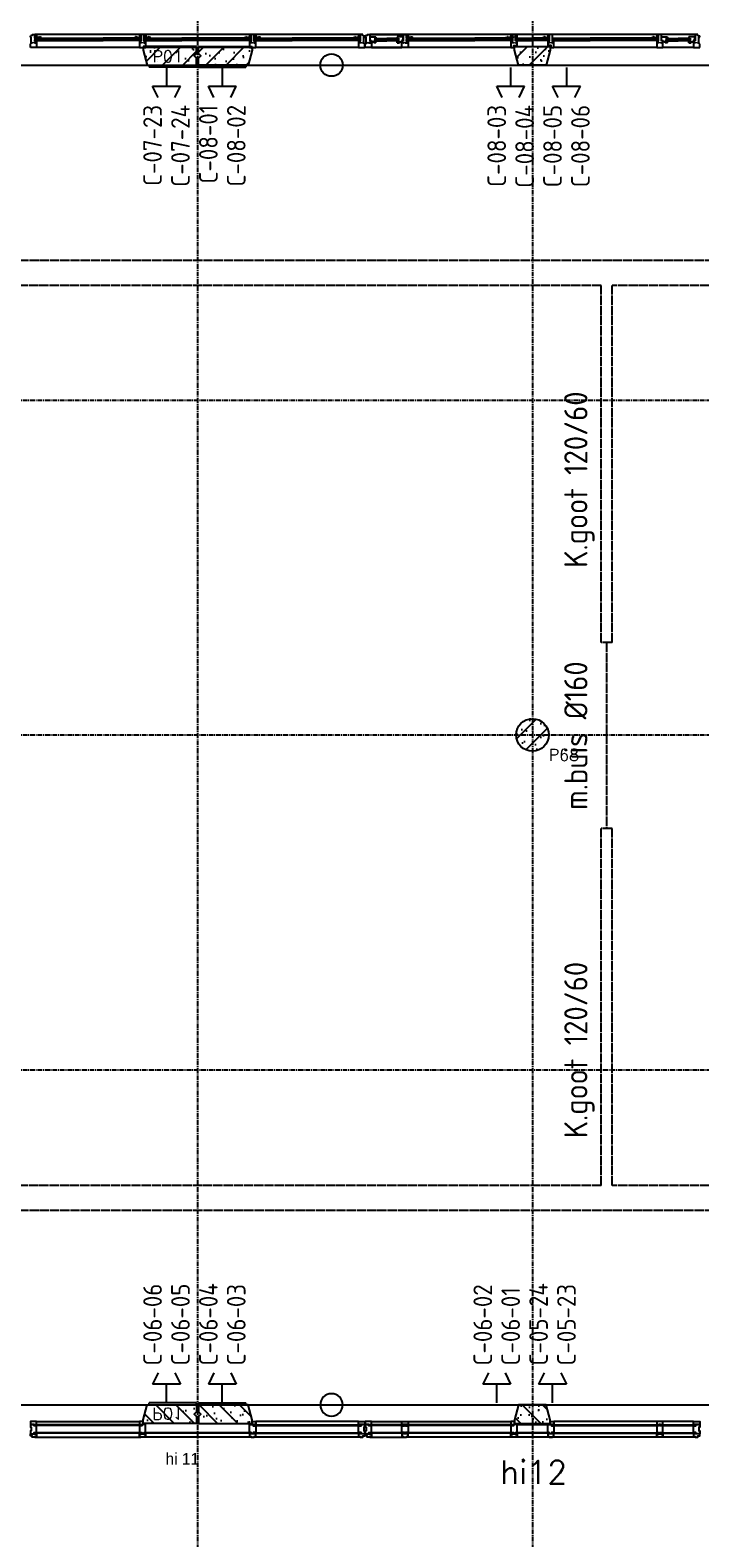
# Model space of a CAD drawing. Extents: x 0 to 1189, y 0 to 841.
# Tile 22 of 44: x 370 to 442, y 487 to 650. Entities that reach past the tile are written whole.
import ezdxf
from ezdxf.enums import TextEntityAlignment as Align

# ---------------------------------------------------------------- set-up
doc = ezdxf.new("R2010")
doc.units = 0
doc.header["$PDSIZE"] = 2
for name, pattern in [('B0304', [6, 5, -0.5, 0, -0.5]), ('DASHDOT', [25.4, 12.7, -6.35, 0, -6.35]), ('E0001', [1, 1, 0])]:
    doc.linetypes.add(name, pattern=pattern)
doc.layers.get('0').update_dxf_attribs({"linetype": 'CONTINUOUS'})
for name, color, linetype in [('AB$1A---_ATTRIB', 9, 'CONTINUOUS'), ('AL$1A---_ALGEMEEN', 9, 'CONTINUOUS'), ('AT$1A---_TEKSTK', 15, 'CONTINUOUS'), ('ET6130--_KANALISATIE', 7, 'CONTINUOUS'), ('GOTEN', 3, 'CONTINUOUS'), ('STRAMIEN', 1, 'CONTINUOUS'), ('VITELCODERING', 5, 'CONTINUOUS'), ('VITELDATA', 1, 'CONTINUOUS')]:
    doc.layers.add(name, color=color, linetype=linetype)
doc.styles.add('GBB_ISOT', font='b-gbt3.shx')
doc.styles.add('ROMANS', font='romans.shx', dxfattribs={"height": 300})
doc.styles.get("Standard").update_dxf_attribs({"font": 'ISO'})

# ---------------------------------------------------------------- blocks, each defined once
blk = doc.blocks.new('$DAT003')
for p, q in [((0, 0), (2, 0)), ((3.2, 0.9), (2, 1.5)), ((2, -1.5), (2, 1.5)), ((3.2, -0.9), (2, -1.5))]:
    blk.add_line(p, q)
blk = doc.blocks.new('-STR-H')
at = {"layer": 'AL$1A---_ALGEMEEN', "linetype": 'DASHDOT', "ltscale": 0.5}
blk.add_line((0, 0), (-9880, 0), dxfattribs=at)
at = {"layer": 'AL$1A---_ALGEMEEN', "linetype": 'Continuous', "ltscale": 2}
blk.add_circle((-10000, 0), 120, dxfattribs=at)
for p in [(-8560, 0), (-4960, 0), (-1360, 0)]:
    blk.add_point(p, dxfattribs=at)
blk = doc.blocks.new('-GLASA')
at = {"layer": 'AL$1A---_ALGEMEEN', "color": 15, "ltscale": 2}
for p, q in [((5, 27), (407, 27)), ((5, 27), (5, 3)), ((5, 22), (407, 22)), ((5, 7), (407, 7)), ((5, 3), (407, 3)), ((13, 22), (13, 7))]:
    blk.add_line(p, q, dxfattribs=at)
at = {"layer": 'AL$1A---_ALGEMEEN', "color": 15}
for p, q in [((17, 30), (21, 27)), ((17, 0), (21, 3))]:
    blk.add_line(p, q, dxfattribs=at)
at = {"layer": 'AL$1A---_ALGEMEEN', "color": 15, "ltscale": 2}
blk.add_lwpolyline([(5, 3), (0, 3), (5, 27), (0, 27), (5, 3)], dxfattribs=at)
at = {"layer": 'AL$1A---_ALGEMEEN'}
for p in [(0, 30), (0, 0)]:
    blk.add_point(p, dxfattribs=at)
blk = doc.blocks.new('XREF_B-A3-II-114')
at = {"layer": 'AL$1A---_ALGEMEEN', "ltscale": 2}
h = blk.add_hatch(dxfattribs=at)
h.set_pattern_fill('PREFB', color=8, scale=8, angle=180, style=0)
h.set_pattern_definition([(225, (42873.26, 76596.29), (108.6116, -108.6116), []), (197, (42873.26, 76596.29), (-41.26, -127.7242), [0, -130.56, -73.92, 0, -107.52]), (228, (42873.26, 76596.29), (29.465, -129.875), [0, -129.28, 0, -131.84, 0, -106.24]), (251, (42873.26, 76596.29), (76.6585, -107.6209), [0, -128, 0, -768, -105.28])])
h.paths.add_polyline_path([(43459, 76756), (43459, 76796), (42883, 76796), (42883, 76721), (42908, 76696), (42883, 76671), (42883, 76596), (43416, 76596)])
h.paths.add_polyline_path([(46664, 76756), (46664, 76796), (46282, 76796), (46282, 76756), (46325, 76596), (46621, 76596)])
h.paths.add_polyline_path([(50063, 76671), (50038, 76696), (50063, 76721), (50063, 76796), (49487, 76796), (49487, 76756), (49530, 76596), (50063, 76596)])
h = blk.add_hatch(dxfattribs=at)
h.set_pattern_fill('PREFB', color=8, scale=8, angle=180, style=0)
h.set_pattern_definition([(225, (50073.26, 76596.29), (108.6116, -108.6116), []), (197, (50073.26, 76596.29), (-41.26, -127.7242), [0, -130.56, -73.92, 0, -107.52]), (228, (50073.26, 76596.29), (29.465, -129.875), [0, -129.28, 0, -131.84, 0, -106.24]), (251, (50073.26, 76596.29), (76.6585, -107.6209), [0, -128, 0, -768, -105.28])])
h.paths.add_polyline_path([(50659, 76756), (50659, 76796), (50083, 76796), (50083, 76721), (50108, 76696), (50083, 76671), (50083, 76596), (50616, 76596)])
h.paths.add_polyline_path([(53864, 76756), (53864, 76796), (53482, 76796), (53482, 76756), (53525, 76596), (53821, 76596)])
h.paths.add_polyline_path([(57263, 76671), (57238, 76696), (57263, 76721), (57263, 76796), (56687, 76796), (56687, 76756), (56730, 76596), (57263, 76596)])
h = blk.add_hatch(dxfattribs=at)
h.set_pattern_fill('PREFB', color=8, scale=8, angle=180, style=0)
h.set_pattern_definition([(225, (53673.26, 69396.29), (108.61, -108.61), []), (197, (53673.26, 69396.29), (-41.26, -127.724), [0, -130.56, -73.92, 0, -107.52]), (228, (53673.26, 69396.29), (29.465, -129.875), [0, -129.28, 0, -131.84, 0, -106.24]), (251, (53673.26, 69396.29), (76.66, -107.62), [0, -128, 0, -768, -105.28])])
h.paths.add_polyline_path([(53848, 69396, 1), (53498, 69396, 1)])
h = blk.add_hatch(dxfattribs=at)
h.set_pattern_fill('PREFB', color=8, scale=8, angle=180, style=0)
h.set_pattern_definition([(135, (42873.26, 62196.29), (108.6116, 108.6116), []), (163, (42873.26, 62196.29), (-41.26, 127.7242), [0, -130.56, -73.92, 0, -107.52]), (132, (42873.26, 62196.29), (29.465, 129.875), [0, -129.28, 0, -131.84, 0, -106.24]), (109, (42873.26, 62196.29), (76.6585, 107.6209), [0, -128, 0, -768, -105.28])])
h.paths.add_polyline_path([(43459, 62036), (43459, 61996), (42883, 61996), (42883, 62071), (42908, 62096), (42883, 62121), (42883, 62196), (43416, 62196)])
h.paths.add_polyline_path([(46664, 62036), (46664, 61996), (46282, 61996), (46282, 62036), (46325, 62196), (46621, 62196)])
h.paths.add_polyline_path([(50063, 62121), (50038, 62096), (50063, 62071), (50063, 61996), (49487, 61996), (49487, 62036), (49530, 62196), (50063, 62196)])
h = blk.add_hatch(dxfattribs=at)
h.set_pattern_fill('PREFB', color=8, scale=8, angle=180, style=0)
h.set_pattern_definition([(135, (50073.26, 62196.29), (108.6116, 108.6116), []), (163, (50073.26, 62196.29), (-41.26, 127.7242), [0, -130.56, -73.92, 0, -107.52]), (132, (50073.26, 62196.29), (29.465, 129.875), [0, -129.28, 0, -131.84, 0, -106.24]), (109, (50073.26, 62196.29), (76.6585, 107.6209), [0, -128, 0, -768, -105.28])])
h.paths.add_polyline_path([(50659, 62036), (50659, 61996), (50083, 61996), (50083, 62071), (50108, 62096), (50083, 62121), (50083, 62196), (50616, 62196)])
h.paths.add_polyline_path([(53864, 62036), (53864, 61996), (53482, 61996), (53482, 62036), (53525, 62196), (53821, 62196)])
h.paths.add_polyline_path([(57263, 62121), (57238, 62096), (57263, 62071), (57263, 61996), (56687, 61996), (56687, 62036), (56730, 62196), (57263, 62196)])
at = {"layer": 'AL$1A---_ALGEMEEN', "color": 8, "ltscale": 2}
for p, q in [((48275, 76895), (48275, 76910)), ((48295, 76910), (48275, 76910)), ((48284, 76895), (48275, 76895)), ((48275, 76826), (48284, 76826)), ((48275, 76786), (48275, 76826)), ((48284, 76826), (48284, 76895)), ((48295, 76925), (48325, 76925)), ((48295, 76910), (48295, 76925)), ((49465, 76925), (48325, 76925)), ((48325, 76925), (48325, 76858)), ((48325, 76858), (48342, 76858)), ((48342, 76858), (48342, 76786)), ((48732, 76885), (49057, 76885)), ((48732, 76881), (49057, 76881)), ((48732, 76866), (49057, 76866)), ((48732, 76861), (49057, 76861)), ((49465, 76858), (49448, 76858)), ((49448, 76858), (49448, 76786)), ((49472, 76925), (49465, 76925)), ((49465, 76925), (49465, 76858)), ((49498, 76925), (49472, 76925)), ((49472, 76925), (49472, 76925)), ((50649, 76925), (49498, 76925)), ((49498, 76858), (49498, 76925)), ((49515, 76858), (49498, 76858)), ((49515, 76816), (49515, 76858)), ((49515, 76786), (49515, 76816)), ((50242, 76885), (49905, 76885)), ((50242, 76881), (49905, 76881)), ((50242, 76866), (49905, 76866)), ((50242, 76861), (49905, 76861)), ((50649, 76858), (50632, 76858)), ((50632, 76858), (50632, 76786)), ((50656, 76925), (50649, 76925)), ((50649, 76925), (50649, 76858)), ((50682, 76925), (50656, 76925)), ((50656, 76925), (50656, 76925)), ((51821, 76925), (50682, 76925)), ((50682, 76858), (50682, 76925)), ((50699, 76858), (50682, 76858)), ((50699, 76816), (50699, 76858)), ((50699, 76786), (50699, 76816)), ((51414, 76885), (51089, 76885)), ((51414, 76881), (51089, 76881)), ((51414, 76866), (51089, 76866)), ((51414, 76861), (51089, 76861)), ((51821, 76858), (51804, 76858)), ((51804, 76858), (51804, 76786)), ((51851, 76925), (51821, 76925)), ((51821, 76925), (51821, 76858)), ((51851, 76910), (51851, 76925)), ((51851, 76910), (51871, 76910)), ((51862, 76826), (51862, 76895)), ((51862, 76895), (51871, 76895)), ((51871, 76826), (51862, 76826)), ((51871, 76895), (51871, 76910)), ((51871, 76786), (51871, 76826)), ((51875, 76895), (51875, 76910)), ((51895, 76910), (51875, 76910)), ((51884, 76895), (51875, 76895)), ((51875, 76826), (51884, 76826)), ((51875, 76786), (51875, 76826)), ((51884, 76826), (51884, 76895)), ((51895, 76925), (51925, 76925)), ((51895, 76910), (51895, 76925)), ((53459, 76925), (51925, 76925)), ((51925, 76925), (52286, 76925)), ((51925, 76925), (51925, 76858)), ((51925, 76858), (51942, 76858)), ((51927, 76860), (51944, 76860)), ((51942, 76858), (51942, 76786)), ((51982, 76883), (51977, 76883)), ((51977, 76883), (51982, 76859)), ((51977, 76859), (51982, 76883)), ((51982, 76859), (51977, 76859)), ((51977, 76856), (51994, 76856)), ((51977, 76856), (51977, 76847)), ((51982, 76883), (52106, 76883)), ((51982, 76859), (51982, 76883)), ((51982, 76879), (52106, 76879)), ((51982, 76864), (52106, 76864)), ((51982, 76859), (52106, 76859)), ((51990, 76864), (51990, 76879)), ((52229, 76883), (52106, 76883)), ((52229, 76879), (52106, 76879)), ((52229, 76864), (52106, 76864)), ((52229, 76859), (52106, 76859)), ((52234, 76856), (52217, 76856)), ((52221, 76864), (52221, 76879)), ((52229, 76859), (52229, 76883)), ((52229, 76883), (52234, 76883)), ((52234, 76883), (52229, 76859)), ((52234, 76859), (52229, 76883)), ((52229, 76859), (52234, 76859)), ((52234, 76856), (52234, 76847)), ((52284, 76860), (52267, 76860)), ((52269, 76816), (52269, 76858)), ((52269, 76858), (52286, 76858)), ((52269, 76786), (52269, 76816)), ((52286, 76858), (52286, 76925)), ((52286, 76925), (52312, 76925)), ((52312, 76925), (52312, 76925)), ((52312, 76925), (52319, 76925)), ((52319, 76925), (52319, 76858)), ((52324, 76885), (52319, 76885)), ((52319, 76885), (52324, 76861)), ((52319, 76861), (52324, 76885)), ((52324, 76861), (52319, 76861)), ((52319, 76858), (52336, 76858)), ((52324, 76885), (52726, 76885)), ((52324, 76861), (52324, 76885)), ((52324, 76881), (52726, 76881)), ((52324, 76866), (52726, 76866)), ((52324, 76861), (52726, 76861)), ((52332, 76866), (52332, 76881)), ((52336, 76858), (52336, 76786)), ((52362, 76915), (52362, 76915)), ((52726, 76885), (53052, 76885)), ((52726, 76881), (53052, 76881)), ((52726, 76866), (53052, 76866)), ((52726, 76861), (53052, 76861)), ((53454, 76885), (53053, 76885)), ((53454, 76881), (53053, 76881)), ((53454, 76866), (53053, 76866)), ((53454, 76861), (53053, 76861)), ((53459, 76858), (53442, 76858)), ((53442, 76858), (53442, 76786)), ((53446, 76866), (53446, 76881)), ((53454, 76861), (53454, 76885)), ((53466, 76925), (53459, 76925)), ((53459, 76925), (53459, 76858)), ((53492, 76925), (53466, 76925)), ((53466, 76925), (53466, 76925)), ((53854, 76925), (53492, 76925)), ((53492, 76858), (53492, 76925)), ((53497, 76885), (53492, 76885)), ((53492, 76885), (53497, 76861)), ((53492, 76861), (53497, 76885)), ((53497, 76861), (53492, 76861)), ((53509, 76858), (53492, 76858)), ((53497, 76885), (53673, 76885)), ((53497, 76861), (53497, 76885)), ((53497, 76881), (53673, 76881)), ((53497, 76866), (53673, 76866)), ((53497, 76861), (53673, 76861)), ((53505, 76866), (53505, 76881)), ((53509, 76816), (53509, 76858)), ((53509, 76806), (53509, 76816)), ((53849, 76885), (53673, 76885)), ((53849, 76881), (53673, 76881)), ((53849, 76866), (53673, 76866)), ((53849, 76861), (53673, 76861)), ((53854, 76858), (53837, 76858)), ((53837, 76858), (53837, 76806)), ((53841, 76866), (53841, 76881)), ((53849, 76861), (53849, 76885)), ((53849, 76885), (53854, 76885)), ((53854, 76885), (53849, 76861)), ((53854, 76861), (53849, 76885)), ((53849, 76861), (53854, 76861)), ((53861, 76925), (53854, 76925)), ((53854, 76925), (53854, 76858)), ((53887, 76925), (53861, 76925)), ((53861, 76925), (53861, 76925)), ((55421, 76925), (53887, 76925)), ((53887, 76858), (53887, 76925)), ((53892, 76885), (53887, 76885)), ((53887, 76885), (53892, 76861)), ((53887, 76861), (53892, 76885)), ((53892, 76861), (53887, 76861)), ((53904, 76858), (53887, 76858)), ((53892, 76885), (54294, 76885)), ((53892, 76861), (53892, 76885)), ((53892, 76881), (54294, 76881)), ((53892, 76866), (54294, 76866)), ((53892, 76861), (54294, 76861)), ((53900, 76866), (53900, 76881)), ((53904, 76816), (53904, 76858)), ((53904, 76786), (53904, 76816)), ((54620, 76885), (54294, 76885)), ((54620, 76881), (54294, 76881)), ((54620, 76866), (54294, 76866)), ((54620, 76861), (54294, 76861)), ((55021, 76885), (54620, 76885)), ((55021, 76881), (54620, 76881)), ((55021, 76866), (54620, 76866)), ((55021, 76861), (54620, 76861)), ((55026, 76858), (55009, 76858)), ((55009, 76858), (55009, 76786)), ((55013, 76866), (55013, 76881)), ((55021, 76861), (55021, 76885)), ((55033, 76925), (55026, 76925)), ((55026, 76925), (55026, 76858)), ((55059, 76925), (55033, 76925)), ((55033, 76925), (55033, 76925)), ((55421, 76925), (55059, 76925)), ((55059, 76858), (55059, 76925)), ((55076, 76858), (55059, 76858)), ((55061, 76860), (55078, 76860)), ((55076, 76816), (55076, 76858)), ((55076, 76786), (55076, 76816)), ((55116, 76883), (55111, 76883)), ((55111, 76883), (55116, 76859)), ((55111, 76859), (55116, 76883)), ((55116, 76859), (55111, 76859)), ((55111, 76856), (55128, 76856)), ((55111, 76856), (55111, 76847)), ((55116, 76883), (55240, 76883)), ((55116, 76859), (55116, 76883)), ((55116, 76879), (55240, 76879)), ((55116, 76864), (55240, 76864)), ((55116, 76859), (55240, 76859)), ((55124, 76864), (55124, 76879)), ((55364, 76883), (55240, 76883)), ((55364, 76879), (55240, 76879)), ((55364, 76864), (55240, 76864)), ((55364, 76859), (55240, 76859)), ((55369, 76856), (55352, 76856)), ((55356, 76864), (55356, 76879)), ((55364, 76859), (55364, 76883)), ((55364, 76883), (55369, 76883)), ((55369, 76883), (55364, 76859)), ((55369, 76859), (55364, 76883)), ((55364, 76859), (55369, 76859)), ((55369, 76856), (55369, 76847)), ((55419, 76860), (55402, 76860)), ((55421, 76858), (55404, 76858)), ((55404, 76858), (55404, 76786)), ((55451, 76925), (55421, 76925)), ((55421, 76925), (55421, 76858)), ((55451, 76910), (55451, 76925)), ((55451, 76910), (55471, 76910)), ((55462, 76826), (55462, 76895)), ((55462, 76895), (55471, 76895)), ((55471, 76826), (55462, 76826)), ((55471, 76895), (55471, 76910)), ((55471, 76786), (55471, 76826)), ((48342, 76786), (48275, 76786)), ((49448, 76786), (48342, 76786)), ((49448, 76786), (49515, 76786)), ((50632, 76786), (49515, 76786)), ((50632, 76786), (50699, 76786)), ((51804, 76786), (50699, 76786)), ((51804, 76786), (51871, 76786)), ((51942, 76786), (51875, 76786)), ((53442, 76786), (51942, 76786)), ((51942, 76786), (52269, 76786)), ((52336, 76786), (52269, 76786)), ((53442, 76786), (53472, 76786)), ((53874, 76786), (53904, 76786)), ((55009, 76786), (53904, 76786)), ((55009, 76786), (55076, 76786)), ((55404, 76786), (55076, 76786)), ((55404, 76786), (55471, 76786)), ((50063, 76576), (49554, 76576)), ((50063, 76596), (50063, 76576)), ((50083, 76596), (50083, 76576)), ((50083, 76576), (50592, 76576)), ((50063, 62216), (49554, 62216)), ((50063, 62196), (50063, 62216)), ((50083, 62216), (50592, 62216)), ((50083, 62196), (50083, 62216)), ((49466, 61982), (48323, 61982)), ((48323, 61982), (48323, 61974)), ((49466, 61974), (48323, 61974)), ((48342, 62016), (49447, 62016)), ((49466, 61982), (49466, 61974)), ((50680, 61982), (50680, 61974)), ((50680, 61982), (51823, 61982)), ((50680, 61974), (51823, 61974)), ((51804, 62016), (50699, 62016)), ((51823, 61982), (51823, 61974)), ((52289, 61982), (51923, 61982)), ((51923, 61982), (51923, 61974)), ((52289, 61974), (51923, 61974)), ((51942, 62016), (52270, 62016)), ((52289, 61982), (52289, 61974)), ((53464, 61982), (52318, 61982)), ((52318, 61982), (52318, 61974)), ((53464, 61974), (52318, 61974)), ((52337, 62016), (53442, 62016)), ((53464, 61982), (53464, 61974)), ((53509, 61986), (53837, 61986)), ((53885, 61982), (55028, 61982)), ((53885, 61982), (53885, 61974)), ((53885, 61974), (55028, 61974)), ((55009, 62016), (53904, 62016)), ((55028, 61982), (55028, 61974)), ((55057, 61982), (55423, 61982)), ((55057, 61982), (55057, 61974)), ((55057, 61974), (55423, 61974)), ((55404, 62016), (55076, 62016)), ((55423, 61982), (55423, 61974)), ((49466, 61894), (48324, 61894)), ((48324, 61894), (48324, 61890)), ((49466, 61890), (48324, 61890)), ((48325, 61847), (49464, 61847)), ((49466, 61894), (49466, 61890)), ((50659, 61847), (49497, 61847)), ((50642, 61894), (49505, 61894)), ((49505, 61894), (49505, 61890)), ((50642, 61890), (49505, 61890)), ((50642, 61894), (50642, 61890)), ((50680, 61894), (50680, 61890)), ((50680, 61894), (51823, 61894)), ((50680, 61890), (51823, 61890)), ((51831, 61847), (50682, 61847)), ((51823, 61894), (51823, 61890)), ((52289, 61894), (51924, 61894)), ((51924, 61894), (51924, 61890)), ((52289, 61890), (51924, 61890)), ((51925, 61847), (52287, 61847)), ((52289, 61894), (52289, 61890)), ((53464, 61894), (52318, 61894)), ((52318, 61894), (52318, 61890)), ((53464, 61890), (52318, 61890)), ((55026, 61847), (52320, 61847)), ((53464, 61894), (53464, 61890)), ((53496, 61894), (53496, 61890)), ((53846, 61894), (53496, 61894)), ((53846, 61890), (53496, 61890)), ((53846, 61894), (53846, 61890)), ((53884, 61894), (55028, 61894)), ((53884, 61894), (53884, 61890)), ((53884, 61890), (55028, 61890)), ((55028, 61894), (55028, 61890)), ((55058, 61894), (55423, 61894)), ((55058, 61894), (55058, 61890)), ((55058, 61890), (55423, 61890)), ((55431, 61847), (55059, 61847)), ((55423, 61894), (55423, 61890))]:
    blk.add_line(p, q, dxfattribs=at)
at = {"layer": 'AL$1A---_ALGEMEEN', "color": 8}
for p, q in [((51927, 76860), (51927, 76901)), ((51927, 76901), (51991, 76901)), ((51944, 76860), (51944, 76847)), ((51977, 76847), (51944, 76847)), ((51967, 76837), (51965, 76847)), ((51991, 76837), (51967, 76837)), ((51977, 76886), (51977, 76856)), ((51977, 76886), (51994, 76886)), ((51991, 76901), (51994, 76886)), ((51991, 76837), (51994, 76856)), ((51994, 76886), (51998, 76883)), ((51994, 76856), (51998, 76859)), ((52217, 76886), (52213, 76883)), ((52217, 76856), (52213, 76859)), ((52220, 76901), (52217, 76886)), ((52234, 76886), (52217, 76886)), ((52220, 76837), (52217, 76856)), ((52284, 76901), (52220, 76901)), ((52220, 76837), (52244, 76837)), ((52234, 76886), (52234, 76856)), ((52234, 76847), (52267, 76847)), ((52244, 76837), (52246, 76847)), ((52267, 76860), (52267, 76847)), ((52284, 76860), (52284, 76901)), ((52336, 76888), (52340, 76885)), ((52336, 76858), (52340, 76861)), ((53442, 76888), (53438, 76885)), ((53442, 76858), (53438, 76861)), ((53509, 76888), (53513, 76885)), ((53509, 76858), (53513, 76861)), ((53837, 76888), (53833, 76885)), ((53837, 76858), (53833, 76861)), ((53904, 76888), (53908, 76885)), ((53904, 76858), (53908, 76861)), ((55009, 76888), (55005, 76885)), ((55009, 76858), (55005, 76861)), ((55061, 76860), (55061, 76901)), ((55061, 76901), (55126, 76901)), ((55078, 76860), (55078, 76847)), ((55111, 76847), (55078, 76847)), ((55101, 76837), (55100, 76847)), ((55125, 76837), (55101, 76837)), ((55111, 76886), (55111, 76856)), ((55111, 76886), (55128, 76886)), ((55125, 76837), (55128, 76856)), ((55126, 76901), (55128, 76886)), ((55128, 76886), (55132, 76883)), ((55128, 76856), (55132, 76859)), ((55352, 76886), (55348, 76883)), ((55352, 76856), (55348, 76859)), ((55354, 76901), (55352, 76886)), ((55369, 76886), (55352, 76886)), ((55355, 76837), (55352, 76856)), ((55419, 76901), (55354, 76901)), ((55355, 76837), (55379, 76837)), ((55369, 76886), (55369, 76856)), ((55369, 76847), (55402, 76847)), ((55379, 76837), (55380, 76847)), ((55402, 76860), (55402, 76847)), ((55419, 76860), (55419, 76901))]:
    blk.add_line(p, q, dxfattribs=at)
at = {"layer": 'AL$1A---_ALGEMEEN', "color": 8, "linetype": 'Continuous', "ltscale": 2}
for p, q in [((50063, 76796), (49487, 76796)), ((49487, 76796), (49487, 76756)), ((49487, 76756), (49530, 76596)), ((50063, 76721), (50063, 76796)), ((50063, 76596), (50063, 76671)), ((50083, 76796), (50659, 76796)), ((50083, 76721), (50083, 76796)), ((50083, 76596), (50083, 76671)), ((50659, 76756), (50616, 76596)), ((50659, 76796), (50659, 76756)), ((53482, 76796), (53864, 76796)), ((53482, 76756), (53482, 76796)), ((53525, 76596), (53482, 76756)), ((53864, 76756), (53821, 76596)), ((53864, 76796), (53864, 76756)), ((42883, 76596), (50063, 76596)), ((49530, 76596), (50063, 76596)), ((49549, 76596), (49554, 76576)), ((50083, 76596), (57263, 76596)), ((50616, 76596), (50083, 76596)), ((50597, 76596), (50592, 76576)), ((53821, 76596), (53525, 76596)), ((42883, 62196), (50063, 62196)), ((49487, 62036), (49530, 62196)), ((49530, 62196), (50063, 62196)), ((49549, 62196), (49554, 62216)), ((50063, 62196), (50063, 62121)), ((50063, 62071), (50063, 61996)), ((50083, 62196), (57263, 62196)), ((50616, 62196), (50083, 62196)), ((50083, 62196), (50083, 62121)), ((50083, 62071), (50083, 61996)), ((50597, 62196), (50592, 62216)), ((50659, 62036), (50616, 62196)), ((53525, 62196), (53482, 62036)), ((53821, 62196), (53525, 62196)), ((53864, 62036), (53821, 62196)), ((49487, 61996), (49487, 62036)), ((50063, 61996), (49487, 61996)), ((50083, 61996), (50659, 61996)), ((50659, 61996), (50659, 62036)), ((53482, 62036), (53482, 61996)), ((53482, 61996), (53864, 61996)), ((53864, 61996), (53864, 62036))]:
    blk.add_line(p, q, dxfattribs=at)
at = {"layer": 'AL$1A---_ALGEMEEN', "color": 8}
for points in [[(48325, 76915), (48342, 76915), (48342, 76888), (48325, 76888)], [(49464, 76915), (49447, 76915), (49447, 76888), (49464, 76888)], [(49498, 76915), (49515, 76915), (49515, 76888), (49498, 76888)], [(50649, 76915), (50632, 76915), (50632, 76888), (50649, 76888)], [(50682, 76915), (50699, 76915), (50699, 76888), (50682, 76888)], [(51821, 76915), (51804, 76915), (51804, 76888), (51821, 76888)], [(52319, 76915), (52336, 76915), (52336, 76888), (52319, 76888)], [(52319, 76915), (52336, 76915), (52336, 76888), (52319, 76888)], [(53459, 76915), (53442, 76915), (53442, 76888), (53459, 76888)], [(53509, 76915), (53492, 76915), (53492, 76888), (53509, 76888)], [(53854, 76915), (53837, 76915), (53837, 76888), (53854, 76888)], [(55026, 76915), (55009, 76915), (55009, 76888), (55026, 76888)], [(55026, 76915), (55009, 76915), (55009, 76888), (55026, 76888)]]:
    blk.add_lwpolyline(points, close=True, dxfattribs=at)
at = {"layer": 'AL$1A---_ALGEMEEN', "color": 8, "ltscale": 2}
for points in [[(53454, 76885), (53459, 76885), (53454, 76861), (53459, 76861), (53454, 76885)], [(55021, 76885), (55026, 76885), (55021, 76861), (55026, 76861), (55021, 76885)], [(53472, 76786), (53472, 76806), (53509, 76806)], [(53874, 76786), (53874, 76806), (53837, 76806)]]:
    blk.add_lwpolyline(points, dxfattribs=at)
at = {"layer": 'AL$1A---_ALGEMEEN', "color": 8, "linetype": 'Continuous', "ltscale": 2}
for points in [[(50063, 76671), (50038, 76696), (50063, 76721)], [(50083, 76721), (50108, 76696), (50083, 76671)], [(50063, 62121), (50038, 62096), (50063, 62071)], [(50083, 62071), (50108, 62096), (50083, 62121)], [(48342, 61986), (48342, 62016), (48275, 62016), (48275, 61986), (48342, 61986)], [(49487, 61986), (49487, 62016), (49447, 62016), (49447, 61986), (49487, 61986)], [(50659, 61986), (50659, 62016), (50699, 62016), (50699, 61986), (50659, 61986)], [(51804, 61986), (51804, 62016), (51871, 62016), (51871, 61986), (51804, 61986)], [(51942, 61986), (51942, 62016), (51875, 62016), (51875, 61986), (51942, 61986)], [(52270, 61986), (52270, 62016), (52337, 62016), (52337, 61986), (52270, 61986)], [(53482, 61986), (53482, 62016), (53442, 62016), (53442, 61986), (53482, 61986)], [(53864, 61986), (53864, 62016), (53904, 62016), (53904, 61986), (53864, 61986)], [(55076, 61986), (55076, 62016), (55009, 62016), (55009, 61986), (55076, 61986)], [(55404, 61986), (55404, 62016), (55471, 62016), (55471, 61986), (55404, 61986)], [(48275, 61886), (48342, 61886), (48342, 61857), (48325, 61857), (48325, 61847), (48295, 61847), (48295, 61862), (48275, 61862), (48275, 61886)], [(49447, 61886), (49514, 61886), (49514, 61857), (49497, 61857), (49497, 61847), (49464, 61847), (49464, 61857), (49447, 61857), (49447, 61886)], [(50699, 61886), (50632, 61886), (50632, 61857), (50649, 61857), (50649, 61847), (50682, 61847), (50682, 61857), (50699, 61857), (50699, 61886)], [(51871, 61886), (51804, 61886), (51804, 61857), (51821, 61857), (51821, 61847), (51851, 61847), (51851, 61862), (51871, 61862), (51871, 61886)], [(51875, 61886), (51942, 61886), (51942, 61857), (51925, 61857), (51925, 61847), (51895, 61847), (51895, 61862), (51875, 61862), (51875, 61886)], [(52337, 61886), (52270, 61886), (52270, 61857), (52287, 61857), (52287, 61847), (52320, 61847), (52320, 61857), (52337, 61857), (52337, 61886)], [(53442, 61886), (53509, 61886), (53509, 61857), (53492, 61857), (53492, 61847), (53459, 61847), (53459, 61857), (53442, 61857), (53442, 61886)], [(53904, 61886), (53837, 61886), (53837, 61857), (53854, 61857), (53854, 61847), (53887, 61847), (53887, 61857), (53904, 61857), (53904, 61886)], [(55009, 61886), (55076, 61886), (55076, 61857), (55059, 61857), (55059, 61847), (55026, 61847), (55026, 61857), (55009, 61857), (55009, 61886)], [(55471, 61886), (55404, 61886), (55404, 61857), (55421, 61857), (55421, 61847), (55451, 61847), (55451, 61862), (55471, 61862), (55471, 61886)]]:
    blk.add_lwpolyline(points, dxfattribs=at)
for points in [[(48275, 61986), (48275, 61970), (48275, 61970), (48275, 61956), (48284, 61956), (48284, 61916), (48275, 61916), (48275, 61898), (48275, 61898), (48275, 61886), (48315, 61886), (48315, 61898), (48342, 61898), (48342, 61966), (48342, 61970), (48315, 61970), (48315, 61986), (48278, 61986)], [(49474, 61986), (49474, 61970), (49447, 61970), (49447, 61926), (49447, 61898), (49474, 61898), (49474, 61886), (49497, 61886), (49497, 61898), (49514, 61898), (49514, 61966), (49514, 61986), (49477, 61986)], [(50672, 61986), (50672, 61970), (50699, 61970), (50699, 61926), (50699, 61898), (50672, 61898), (50672, 61886), (50649, 61886), (50649, 61898), (50632, 61898), (50632, 61966), (50632, 61986), (50669, 61986)], [(51871, 61986), (51871, 61970), (51871, 61970), (51871, 61956), (51862, 61956), (51862, 61916), (51871, 61916), (51871, 61898), (51871, 61898), (51871, 61886), (51831, 61886), (51831, 61898), (51804, 61898), (51804, 61966), (51804, 61970), (51831, 61970), (51831, 61986), (51868, 61986)], [(51875, 61986), (51875, 61970), (51875, 61970), (51875, 61956), (51884, 61956), (51884, 61916), (51875, 61916), (51875, 61898), (51875, 61898), (51875, 61886), (51915, 61886), (51915, 61898), (51942, 61898), (51942, 61966), (51942, 61970), (51915, 61970), (51915, 61986), (51878, 61986)], [(52310, 61986), (52310, 61970), (52337, 61970), (52337, 61926), (52337, 61898), (52310, 61898), (52310, 61886), (52297, 61886), (52297, 61898), (52270, 61898), (52270, 61966), (52270, 61970), (52297, 61970), (52297, 61986), (52307, 61986)], [(53469, 61986), (53469, 61970), (53442, 61970), (53442, 61926), (53442, 61898), (53469, 61898), (53469, 61886), (53492, 61886), (53492, 61898), (53509, 61898), (53509, 61966), (53509, 61986), (53472, 61986)], [(53877, 61986), (53877, 61970), (53904, 61970), (53904, 61926), (53904, 61898), (53877, 61898), (53877, 61886), (53854, 61886), (53854, 61898), (53837, 61898), (53837, 61966), (53837, 61986), (53874, 61986)], [(55036, 61986), (55036, 61970), (55009, 61970), (55009, 61926), (55009, 61898), (55036, 61898), (55036, 61886), (55049, 61886), (55049, 61898), (55076, 61898), (55076, 61966), (55076, 61970), (55049, 61970), (55049, 61986), (55039, 61986)], [(55471, 61986), (55471, 61970), (55471, 61970), (55471, 61956), (55462, 61956), (55462, 61916), (55471, 61916), (55471, 61898), (55471, 61898), (55471, 61886), (55431, 61886), (55431, 61898), (55404, 61898), (55404, 61966), (55404, 61970), (55431, 61970), (55431, 61986), (55468, 61986)]]:
    blk.add_lwpolyline(points, close=True, dxfattribs=at)
blk.add_circle((53673, 69396), 175, dxfattribs=at)
blk.add_circle((53673, 69396), 175, dxfattribs=at)
at = {"layer": 'AL$1A---_ALGEMEEN', "color": 8, "ltscale": 2}
blk.add_circle((53673, 69396), 175, dxfattribs=at)
at = {"layer": 'AL$1A---_ALGEMEEN', "color": 8}
for p in [(52319, 76888), (52319, 76858), (53459, 76888), (53459, 76858), (53492, 76888), (53854, 76888), (53854, 76858), (53887, 76888), (53887, 76858), (55026, 76888), (55026, 76858)]:
    blk.add_point(p, dxfattribs=at)
at = {"layer": 'STRAMIEN', "color": 8, "linetype": 'B0304', "ltscale": 10}
for p, q in [((50073, 85496), (50073, 24869)), ((53673, 85496), (53673, 24869)), ((21073, 76596), (107983, 76596)), ((21073, 72996), (107983, 72996)), ((21073, 69396), (107983, 69396)), ((21073, 65796), (107983, 65796)), ((21073, 62196), (107983, 62196))]:
    blk.add_line(p, q, dxfattribs=at)
at = {"layer": 'AL$1A---_ALGEMEEN', "color": 8, "ltscale": 2, "xscale": -1, "rotation": 180}
for p in [(48325, 76888), (49498, 76888), (50682, 76888)]:
    blk.add_blockref('-GLASA', p, dxfattribs=at)
at = {"layer": 'AL$1A---_ALGEMEEN', "color": 8, "ltscale": 2, "rotation": 180}
for p in [(49464, 76888), (50649, 76888), (51821, 76888)]:
    blk.add_blockref('-GLASA', p, dxfattribs=at)
at = {"layer": 'AL$1A---_ALGEMEEN', "color": 8, "linetype": 'DASHDOT', "ltscale": 0.5, "rotation": 180}
for p in [(41513, 76596), (48713, 76596)]:
    blk.add_blockref('-STR-H', p, dxfattribs=at)
at = {"layer": 'AL$1A---_ALGEMEEN', "color": 8, "linetype": 'DASHDOT', "ltscale": 0.5, "extrusion": (0, 0, -1), "zscale": -1}
for p in [(-41513, 62196), (-48713, 62196)]:
    blk.add_blockref('-STR-H', p, dxfattribs=at)
at = {"layer": 'AB$1A---_ATTRIB', "color": 8, "linetype": 'Continuous', "style": 'ROMANS'}
for tag, p, height in [('RUIMTENUMMER', (87442, 75784), 200), ('PEILMAAT', (87388, 75527), 150), ('RUIMTENUMMER', (26337, 75275), 200), ('PEILMAAT', (26282, 75018), 150), ('RUIMTENUMMER', (28654, 73979), 200), ('PEILMAAT', (28600, 73722), 150), ('RUIMTENUMMER', (26337, 72872), 200), ('PEILMAAT', (26282, 72614), 150), ('RUIMTENUMMER', (87442, 71085), 200), ('PEILMAAT', (87388, 70827), 150), ('RUIMTENUMMER', (26601, 70494), 200), ('RUIMTENUMMER', (44704, 70494), 200), ('RUIMTENUMMER', (63062, 70494), 200), ('PEILMAAT', (26547, 70236), 150), ('PEILMAAT', (44650, 70236), 150), ('PEILMAAT', (63008, 70236), 150), ('RUIMTENUMMER', (25709, 68386), 200), ('PEILMAAT', (25654, 68128), 150), ('RUIMTENUMMER', (87442, 66868), 200), ('PEILMAAT', (87388, 66611), 150), ('RUIMTENUMMER', (86686, 65335), 200), ('RUIMTENUMMER', (28777, 65054), 200), ('RUIMTENUMMER', (78665, 65032), 200), ('PEILMAAT', (86631, 65078), 150), ('PEILMAAT', (28722, 64796), 150), ('PEILMAAT', (78611, 64774), 150), ('RUIMTENUMMER', (76130, 63992), 200), ('RUIMTENUMMER', (81543, 63992), 200), ('RUIMTENUMMER', (94007, 64082), 200), ('PEILMAAT', (76076, 63734), 150), ('PEILMAAT', (81488, 63734), 150), ('RUIMTENUMMER', (84341, 63737), 200), ('RUIMTENUMMER', (87793, 63737), 200), ('PEILMAAT', (93953, 63824), 150), ('PEILMAAT', (84286, 63479), 150), ('PEILMAAT', (87738, 63479), 150), ('RUIMTENUMMER', (28777, 63059), 200), ('RUIMTENUMMER', (78665, 63062), 200), ('RUIMTENUMMER', (91439, 63158), 200), ('PEILMAAT', (91385, 62901), 150), ('PEILMAAT', (28722, 62801), 150), ('PEILMAAT', (78611, 62805), 150), ('RUIMTENUMMER', (84600, 60368), 200), ('PEILMAAT', (84546, 60111), 150), ('RUIMTENUMMER', (76130, 53241), 200), ('RUIMTENUMMER', (84607, 53241), 200), ('RUIMTENUMMER', (30604, 53028), 200), ('RUIMTENUMMER', (54379, 53028), 200), ('PEILMAAT', (76076, 52984), 150), ('PEILMAAT', (84553, 52984), 150), ('PEILMAAT', (30550, 52771), 150), ('PEILMAAT', (54325, 52771), 150), ('RUIMTENUMMER', (93702, 49263), 200), ('PEILMAAT', (93647, 49005), 150), ('RUIMTENUMMER', (84528, 46579), 200), ('PEILMAAT', (84474, 46322), 150), ('RUIMTENUMMER', (78360, 43177), 200), ('RUIMTENUMMER', (81571, 43181), 200), ('RUIMTENUMMER', (26316, 42849), 200), ('PEILMAAT', (78306, 42920), 150), ('PEILMAAT', (81517, 42924), 150), ('PEILMAAT', (26262, 42592), 150), ('RUIMTENUMMER', (28812, 41377), 200), ('PEILMAAT', (28757, 41119), 150), ('RUIMTENUMMER', (26316, 40511), 200), ('PEILMAAT', (26262, 40253), 150), ('RUIMTENUMMER', (84742, 39845), 200), ('PEILMAAT', (84687, 39588), 150), ('RUIMTENUMMER', (76067, 38649), 200), ('PEILMAAT', (76012, 38391), 150), ('RUIMTENUMMER', (79485, 38210), 200), ('RUIMTENUMMER', (81709, 38210), 200), ('RUIMTENUMMER', (26547, 38136), 200), ('PEILMAAT', (79430, 37952), 150), ('PEILMAAT', (81654, 37952), 150), ('PEILMAAT', (26493, 37878), 150), ('RUIMTENUMMER', (44826, 37734), 200), ('RUIMTENUMMER', (62880, 37734), 200), ('PEILMAAT', (44772, 37477), 150), ('PEILMAAT', (62825, 37477), 150), ('RUIMTENUMMER', (80669, 36367), 200), ('RUIMTENUMMER', (25342, 36256), 200), ('PEILMAAT', (25288, 35999), 150), ('PEILMAAT', (80614, 36109), 150), ('RUIMTENUMMER', (91184, 35271), 200), ('RUIMTENUMMER', (98529, 35271), 200), ('PEILMAAT', (91129, 35013), 150), ('PEILMAAT', (98475, 35013), 150), ('RUIMTENUMMER', (28777, 32678), 200), ('RUIMTENUMMER', (80669, 32690), 200), ('PEILMAAT', (80614, 32433), 150), ('PEILMAAT', (28723, 32420), 150), ('RUIMTENUMMER', (28777, 30449), 200), ('PEILMAAT', (28723, 30192), 150), ('RUIMTENUMMER', (81104, 27867), 200), ('RUIMTENUMMER', (83871, 27864), 200), ('PEILMAAT', (81049, 27610), 150), ('PEILMAAT', (83817, 27607), 150)]:
    blk.add_attdef(tag, p, '', height=height, dxfattribs=at)
for tag, p, height in [('RUIMTENUMMER', (25294, 72567), 200), ('PEILMAAT', (25552, 72512), 150), ('RUIMTENUMMER', (25280, 40147), 200), ('PEILMAAT', (25537, 40093), 150)]:
    blk.add_attdef(tag, p, '', height=height, rotation=90, dxfattribs=at)
at = {"layer": 'AT$1A---_TEKSTK', "color": 8, "ltscale": 2, "style": 'ROMANS', "text_generation_flag": 4}
for s, height, oblique, p in [('67x139', 10, 180, (48284, 76842)), ('17x27', 10, 180, (48352, 76904)), ('17x27', 10, 180, (49525, 76904)), ('17x27', 10, 180, (50709, 76904)), ('67x139', 10, 180, (51884, 76842)), ('67x139', 10, 180, (52278, 76842)), ('17x27', 10, 180, (52346, 76904)), ('17x27', 10, 180, (52346, 76904)), ('P01', 125, -180, (49588, 62165))]:
    blk.add_text(s, height=height, dxfattribs=dict(at, oblique=oblique)).set_placement(p)
at = {"layer": 'AT$1A---_TEKSTK', "color": 8, "ltscale": 2, "style": 'ROMANS'}
for s, p in [('17x27', (49437, 76904)), ('67x139', (49506, 76842)), ('17x27', (50622, 76904)), ('67x139', (50690, 76842)), ('17x27', (51794, 76904)), ('67x139', (51862, 76842)), ('17x27', (53432, 76904)), ('17x27', (53482, 76904)), ('67x139', (53500, 76842)), ('17x27', (53827, 76904)), ('67x139', (53895, 76842)), ('17x27', (54999, 76904)), ('17x27', (54999, 76904)), ('67x139', (55067, 76842)), ('67x139', (55462, 76842))]:
    blk.add_text(s, height=10, rotation=180, dxfattribs=at).set_placement(p)
at = {"layer": 'AT$1A---_TEKSTK', "color": 8, "ltscale": 2}
for s, height, style, p in [('P01', 125, 'ROMANS', (49588, 76627)), ('P68', 125, 'ROMANS', (53848, 69120)), ('hi 11', 125, 'GBB_ISOT', (49728, 61554)), ('hi12', 250, 'ROMANS', (53328, 61347))]:
    blk.add_text(s, height=height, dxfattribs=dict(at, style=style)).set_placement(p)

msp = doc.modelspace()

# ---------------------------------------------------------------- linework, layer by layer
at = {"layer": 'GOTEN', "linetype": 'E0001'}
for p, q in [((637.46, 624.77), (173.82, 624.77)), ((431.72, 622.07), (176.52, 622.07)), ((431.72, 583.71), (431.72, 622.07)), ((432.92, 583.71), (432.92, 622.07)), ((634.76, 622.07), (432.92, 622.07)), ((432.92, 583.71), (431.72, 583.71)), ((431.72, 525.35), (431.72, 563.71)), ((432.92, 563.71), (431.72, 563.71)), ((432.92, 525.35), (432.92, 563.71)), ((431.72, 525.35), (176.52, 525.35)), ((634.76, 525.35), (432.92, 525.35)), ((637.46, 522.65), (176.52, 522.65))]:
    msp.add_line(p, q, dxfattribs=at)
at = {"layer": 'GOTEN', "color": 4, "linetype": 'E0001'}
msp.add_line((432.32, 583.71), (432.32, 563.71), dxfattribs=at)

# ---------------------------------------------------------------- block references
at = {"xscale": 0.01, "yscale": 0.01, "zscale": 0.01}
msp.add_blockref('XREF_B-A3-II-114', (-112.39, -120.19), dxfattribs=at)
at = {"layer": 'VITELDATA'}
for p, rotation in [((385, 645.5), 270), ((391, 645.5), 270), ((422, 645.5), 270), ((428, 645.5), 270), ((385, 502), 90), ((391, 502), 90), ((420.5, 502), 90), ((426.5, 502), 90)]:
    msp.add_blockref('$DAT003', p, dxfattribs=dict(at, rotation=rotation))

# ---------------------------------------------------------------- texts
at = {"layer": 'ET6130--_KANALISATIE', "color": 2, "linetype": 'E0001'}
for s, p in [('K.goot 120/60', (430.26, 591.74)), ('m.buis %%C160', (430.26, 565.72)), ('K.goot 120/60', (430.26, 530.43))]:
    msp.add_text(s, height=2.5, rotation=90, dxfattribs=at).set_placement(p)
at = {"layer": 'VITELCODERING'}
for s, p in [('C-07-23', (384.5, 641.5)), ('C-07-24', (387.5, 641.5)), ('C-08-01', (390.5, 641.5)), ('C-08-02', (393.5, 641.5)), ('C-08-03', (421.5, 641.5)), ('C-08-04', (424.5, 641.5)), ('C-08-05', (427.5, 641.5)), ('C-08-06', (430.5, 641.5))]:
    msp.add_text(s, height=2, rotation=90, dxfattribs=at).set_placement(p, align=Align.RIGHT)
for s, p in [('C-06-06', (384.5, 506)), ('C-06-05', (387.5, 506)), ('C-06-04', (390.5, 506)), ('C-06-03', (393.5, 506)), ('C-06-02', (420, 506)), ('C-06-01', (423, 506)), ('C-05-24', (426, 506)), ('C-05-23', (429, 506))]:
    msp.add_text(s, height=2, rotation=90, dxfattribs=at).set_placement(p)

doc.saveas('drawing.dxf')
